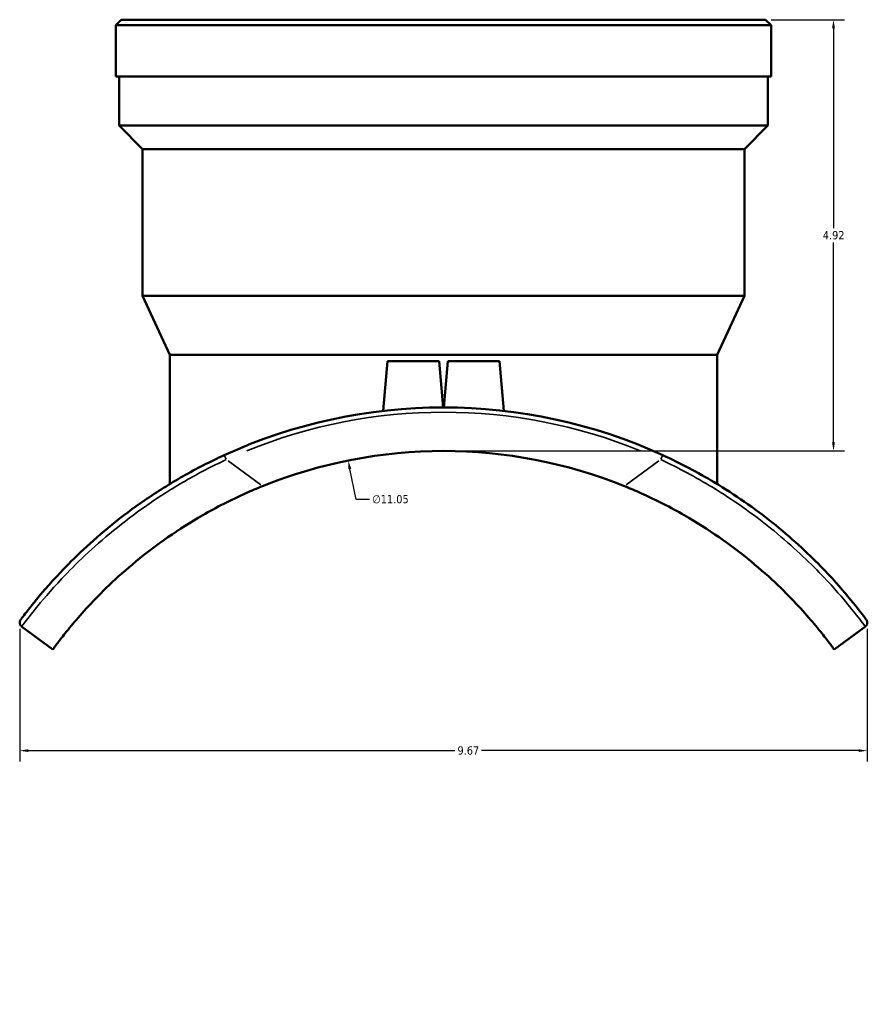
# Model space of a CAD drawing. Header units: inches. Extents: x -6.9 to 51.7, y -5.9 to 38.
# Tile 4 of 10: x 13.9 to 23.5, y 5.8 to 17. Entities that reach past the tile are written whole.
import ezdxf

# ---------------------------------------------------------------- set-up
doc = ezdxf.new("R2010")
doc.units = ezdxf.units.IN
doc.header["$MEASUREMENT"] = 0
for name, color, linetype, lineweight in [('Dimension (ANSI)', 7, 'Continuous', 25), ('Visible (ANSI)', 7, 'Continuous', 50), ('Visible Narrow (ANSI)', 7, 'Continuous', 35)]:
    doc.layers.add(name, color=color, linetype=linetype, lineweight=lineweight)
doc.styles.add('Note Text (ANSI)', font='tahoma.ttf')
doc.dimstyles.new('Default (ANSI)', dxfattribs={"dimtxt": 0.094488, "dimasz": 0.098425, "dimexe": 0.125, "dimexo": 0.0625, "dimgap": 0.031496, "dimtad": 0, "dimtih": 1, "dimtoh": 1, "dimrnd": 1e-08, "dimzin": 4, "dimdsep": 46, "dimtxsty": 'Note Text (ANSI)', "dimcen": 0.09, "dimdle": 0.393701, "dimclrd": 256, "dimclre": 256, "dimclrt": 5, "dimadec": 0, "dimazin": 1, "dimtfac": 1, "dimtofl": 0, "dimtmove": 0, "dimatfit": 3, "dimfxl": 1, "dimtolj": 1, "dimtzin": 4, "dimlwd": -1, "dimlwe": -1, "dimarcsym": 0})

# ---------------------------------------------------------------- blocks, each defined once
blk = doc.blocks.new('*D9')
at = {"layer": 'Defpoints', "color": 0, "transparency": 16777216}
for p in [(17.605, 12.01), (19.78, 1.179)]:
    blk.add_point(p, dxfattribs=at)
at = {"layer": 'Dimension (ANSI)', "transparency": 16777216}
for p, q in [((17.694, 11.565), (17.624, 11.913)), ((17.847, 11.565), (17.694, 11.565))]:
    blk.add_line(p, q, dxfattribs=at)
blk.add_solid([(17.64, 11.916), (17.608, 11.91), (17.605, 12.01)], dxfattribs=at)
at = {"layer": 'Dimension (ANSI)', "color": 5, "transparency": 16777216, "insert": (17.879, 11.616), "char_height": 0.0945, "attachment_point": 1, "style": 'Note Text (ANSI)'}
blk.add_mtext('\\A1;∅11.05', dxfattribs=at)
blk = doc.blocks.new('*D10')
at = {"layer": 'Defpoints', "color": 0, "transparency": 16777216}
for p in [(22.37, 17.038), (18.693, 12.118), (23.144, 12.118)]:
    blk.add_point(p, dxfattribs=at)
at = {"layer": 'Dimension (ANSI)', "transparency": 16777216}
for p, q in [((22.432, 17.038), (23.269, 17.038)), ((23.144, 16.939), (23.144, 14.658)), ((23.144, 12.216), (23.144, 14.497)), ((18.755, 12.118), (23.269, 12.118))]:
    blk.add_line(p, q, dxfattribs=at)
for points in [[(23.128, 16.939), (23.161, 16.939), (23.144, 17.038)], [(23.128, 12.216), (23.161, 12.216), (23.144, 12.118)]]:
    blk.add_solid(points, dxfattribs=at)
at = {"layer": 'Dimension (ANSI)', "color": 5, "transparency": 16777216, "insert": (23.022, 14.627), "char_height": 0.0945, "attachment_point": 1, "style": 'Note Text (ANSI)'}
blk.add_mtext('\\A1;4.92', dxfattribs=at)
blk = doc.blocks.new('*D12')
at = {"layer": 'Defpoints', "color": 0, "transparency": 16777216}
for p in [(13.855, 10.152), (23.53, 10.152), (23.53, 8.7)]:
    blk.add_point(p, dxfattribs=at)
at = {"layer": 'Dimension (ANSI)', "transparency": 16777216}
for p, q in [((13.855, 10.089), (13.855, 8.575)), ((23.53, 10.089), (23.53, 8.575)), ((13.954, 8.7), (18.82, 8.7)), ((23.431, 8.7), (19.127, 8.7))]:
    blk.add_line(p, q, dxfattribs=at)
for points in [[(13.954, 8.716), (13.954, 8.684), (13.855, 8.7)], [(23.431, 8.716), (23.431, 8.684), (23.53, 8.7)]]:
    blk.add_solid(points, dxfattribs=at)
at = {"layer": 'Dimension (ANSI)', "color": 5, "transparency": 16777216, "insert": (18.852, 8.749), "char_height": 0.0945, "attachment_point": 1, "style": 'Note Text (ANSI)'}
blk.add_mtext('\\A1;9.67', dxfattribs=at)

msp = doc.modelspace()

# ---------------------------------------------------------------- linework, layer by layer
at = {"layer": 'Visible (ANSI)'}
for p, q in [((15.015, 17.038), (14.953, 16.975)), ((22.433, 16.975), (14.953, 16.975)), ((14.953, 16.388), (14.953, 16.975)), ((15.015, 17.038), (22.37, 17.038)), ((22.37, 17.038), (22.433, 16.975)), ((22.433, 16.388), (22.433, 16.975)), ((22.433, 16.388), (14.953, 16.388)), ((14.99, 15.829), (14.99, 16.388)), ((22.395, 15.829), (22.395, 16.388)), ((22.395, 15.829), (14.99, 15.829)), ((15.257, 15.562), (14.99, 15.829)), ((22.128, 15.562), (22.395, 15.829)), ((22.128, 15.562), (15.257, 15.562)), ((15.257, 13.888), (15.257, 15.562)), ((22.128, 13.888), (22.128, 15.562)), ((22.128, 13.888), (15.257, 13.888)), ((15.57, 13.216), (15.257, 13.888)), ((21.815, 13.216), (22.128, 13.888)), ((21.815, 13.216), (15.57, 13.216)), ((15.57, 11.742), (15.57, 13.216)), ((18.053, 13.141), (18.003, 12.575)), ((18.053, 13.141), (18.643, 13.141)), ((18.643, 13.141), (18.689, 12.615)), ((18.742, 13.141), (18.696, 12.615)), ((18.742, 13.141), (19.332, 13.141)), ((19.332, 13.141), (19.382, 12.575)), ((21.815, 11.742), (21.815, 13.216)), ((13.877, 10.115), (14.234, 9.855)), ((23.151, 9.855), (23.508, 10.115))]:
    msp.add_line(p, q, dxfattribs=at)
for centre, radius, start, end in [((18.693, 6.594), 6.021, 65.4383, 114.5617), ((18.693, 6.594), 5.524, 68.0406, 111.9594), ((13.91, 10.16), 0.0552, 143.2936, 233.8241), ((23.475, 10.16), 0.0552, 306.1759, 36.7064)]:
    msp.add_arc(centre, radius, start, end, dxfattribs=at)
for points, knots in [([(16.19, 12.07), (16.029, 11.997), (15.872, 11.916), (15.569, 11.744), (15.423, 11.652), (15.15, 11.465), (15.023, 11.37), (14.788, 11.18), (14.68, 11.085), (14.485, 10.902), (14.397, 10.815), (14.192, 10.598), (14.092, 10.48), (13.952, 10.307), (13.907, 10.248), (13.872, 10.201), (13.866, 10.193), (13.866, 10.193)], [0, 0, 0, 0, 1.331822, 1.331822, 2.663644, 2.663644, 3.958481, 3.958481, 5.253319, 5.253319, 6.540239, 6.540239, 8.679633, 8.679633, 10.670197, 10.670197, 11.728314, 11.728314, 11.728314, 11.728314]), ([(23.519, 10.193), (23.519, 10.193), (23.509, 10.208), (23.454, 10.28), (23.395, 10.356), (23.229, 10.554), (23.126, 10.672), (22.846, 10.958), (22.66, 11.131), (22.246, 11.461), (22.023, 11.618), (21.596, 11.873), (21.398, 11.978), (21.195, 12.07)], [0, 0, 0, 0, 1.413147, 1.413147, 3.553621, 3.553621, 5.552528, 5.552528, 7.896413, 7.896413, 10.04539, 10.04539, 11.728365, 11.728365, 11.728365, 11.728365]), ([(14.234, 9.855), (14.234, 9.855), (14.241, 9.865), (14.274, 9.909), (14.299, 9.942), (14.366, 10.029), (14.41, 10.083), (14.513, 10.206), (14.573, 10.275), (14.707, 10.42), (14.786, 10.502), (14.968, 10.676), (15.071, 10.767), (15.296, 10.952), (15.418, 11.045), (15.675, 11.223), (15.809, 11.308), (16.098, 11.474), (16.264, 11.559), (16.5, 11.665), (16.563, 11.691), (16.627, 11.717)], [31.385568, 31.385568, 31.385568, 31.385568, 32.575216, 32.575216, 33.764865, 33.764865, 34.954513, 34.954513, 36.144162, 36.144162, 37.358041, 37.358041, 38.57192, 38.57192, 39.785799, 39.785799, 40.999678, 40.999678, 42.383109, 42.383109, 42.875247, 42.875247, 42.875247, 42.875247]), ([(20.758, 11.717), (20.822, 11.691), (20.885, 11.665), (21.121, 11.559), (21.287, 11.474), (21.576, 11.308), (21.71, 11.223), (21.967, 11.045), (22.09, 10.952), (22.314, 10.767), (22.417, 10.676), (22.599, 10.502), (22.678, 10.42), (22.812, 10.275), (22.872, 10.206), (22.975, 10.083), (23.019, 10.029), (23.086, 9.942), (23.111, 9.909), (23.144, 9.865), (23.151, 9.855), (23.151, 9.855)], [19.896569, 19.896569, 19.896569, 19.896569, 20.388708, 20.388708, 21.772138, 21.772138, 22.986017, 22.986017, 24.199896, 24.199896, 25.413775, 25.413775, 26.627655, 26.627655, 27.817303, 27.817303, 29.006952, 29.006952, 30.1966, 30.1966, 31.386249, 31.386249, 31.386249, 31.386249])]:
    msp.add_open_spline(points, degree=3, knots=knots, dxfattribs=at)
at = {"layer": 'Visible Narrow (ANSI)'}
for p, q in [((16.211, 12.024), (16.19, 12.07)), ((21.195, 12.07), (21.174, 12.024)), ((16.606, 11.732), (16.234, 12.005)), ((21.152, 12.005), (20.779, 11.732))]:
    msp.add_line(p, q, dxfattribs=at)
msp.add_arc((18.693, 6.594), 5.966, 67.8944, 112.1056, dxfattribs=at)
for points, knots in [([(13.877, 10.115), (13.877, 10.115), (13.883, 10.124), (13.919, 10.171), (13.964, 10.231), (14.106, 10.406), (14.207, 10.525), (14.413, 10.744), (14.501, 10.833), (14.698, 11.018), (14.807, 11.114), (15.043, 11.307), (15.17, 11.404), (15.444, 11.594), (15.59, 11.687), (15.895, 11.863), (16.052, 11.945), (16.213, 12.02)], [-11.728314, -11.728314, -11.728314, -11.728314, -10.670197, -10.670197, -8.679633, -8.679633, -6.540239, -6.540239, -5.253319, -5.253319, -3.958481, -3.958481, -2.663644, -2.663644, -1.331822, -1.331822, 0, 0, 0, 0]), ([(21.172, 12.02), (21.375, 11.925), (21.573, 11.819), (22.002, 11.558), (22.226, 11.399), (22.642, 11.064), (22.829, 10.889), (23.111, 10.6), (23.215, 10.48), (23.382, 10.28), (23.441, 10.203), (23.497, 10.13), (23.508, 10.115), (23.508, 10.115)], [-11.728365, -11.728365, -11.728365, -11.728365, -10.04539, -10.04539, -7.896413, -7.896413, -5.552528, -5.552528, -3.553621, -3.553621, -1.413147, -1.413147, 0, 0, 0, 0])]:
    msp.add_open_spline(points, degree=3, knots=knots, dxfattribs=at)

# ---------------------------------------------------------------- dimensions: what is measured, and where the dimension line sits
at = {"layer": 'Dimension (ANSI)'}
for base, p1, p2, angle, override, picture, middle in [((23.144, 12.118), (22.37, 17.038), (18.693, 12.118), 90, {"dimgap": 0.031496, "dimdec": 2, "dimtol": 0, "dimlim": 0, "dimtp": 0, "dimtm": 0, "dimtdec": 2, "dimatfit": 1}, '*D10', (23.144, 14.578)), ((23.5297, 8.7), (13.8553, 10.1517), (23.5297, 10.1517), 180, {"dimgap": 0.031496, "dimtih": 0, "dimtoh": 0, "dimdec": 2, "dimtol": 0, "dimlim": 0, "dimtp": 0, "dimtm": 0, "dimtdec": 2, "dimatfit": 1}, '*D12', (18.9736, 8.7))]:
    dim = msp.add_linear_dim(base=base, p1=p1, p2=p2, angle=angle, dimstyle='Default (ANSI)', override=override, dxfattribs=at)
    dim.commit()
    dim.dimension.update_dxf_attribs({"geometry": picture, "text_midpoint": middle, "dimtype": 160})
dim = msp.add_diameter_dim_2p(p1=(19.78, 1.179), p2=(17.605, 12.01), dimstyle='Default (ANSI)', override={"dimgap": 0.031496, "dimdec": 2, "dimlfac": 1, "dimtol": 0, "dimlim": 0, "dimtp": 0, "dimtm": 0, "dimtdec": 2}, dxfattribs=at)
dim.commit()
dim.dimension.update_dxf_attribs({"geometry": '*D9', "text_midpoint": (18.085, 11.565), "dimtype": 163})

doc.saveas('drawing.dxf')
